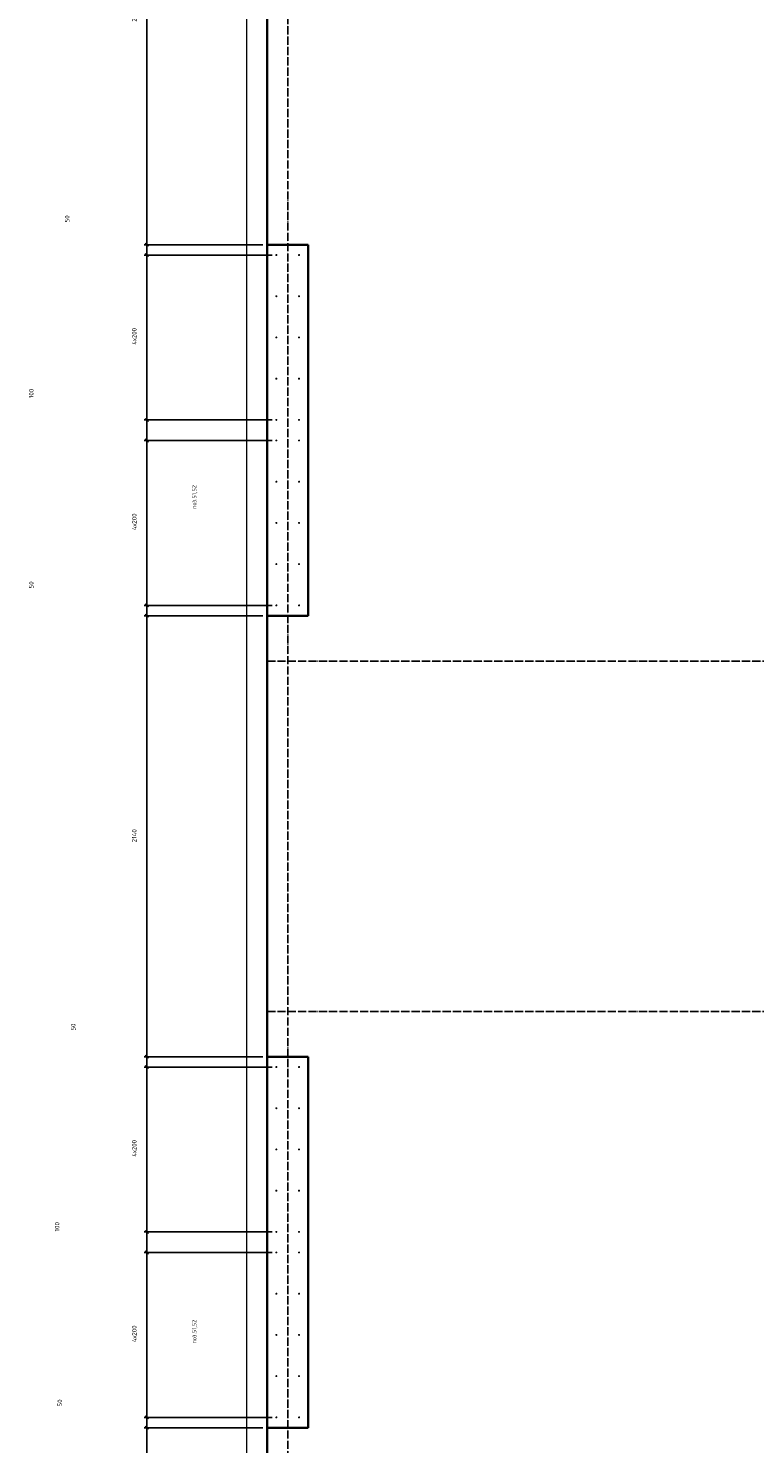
# Model space of a CAD drawing. Header units: millimetres. Extents: x 27309 to 183995, y -852 to 48500.
# Tile 17 of 93: x 124041 to 127567, y 34602 to 41470. Entities that reach past the tile are written whole.
import ezdxf

# ---------------------------------------------------------------- set-up
doc = ezdxf.new("R2010")
doc.units = ezdxf.units.MM
doc.header["$PDMODE"] = 65
doc.linetypes.add('______11', pattern=[50, 40, -5, 0, -5])
doc.linetypes.add('______5', pattern=[110, 80, -10, 10, -10])
for name, color, linetype, lineweight in [('Standard', 7, 'Continuous', 25), ('Арм.стержн. Выпуски', 180, 'Continuous', 35), ('Размерная линия_ общее', 7, 'Continuous', 13)]:
    doc.layers.add(name, color=color, linetype=linetype, lineweight=lineweight)
doc.layers.add('Осевая линия_ общее', color=7, linetype='______5', lineweight=13, true_color=0xa0a0a0)
doc.styles.add('ISOCPEUR', font='ISOCPEUR')
doc.dimstyles.new('DIMSTYLE_3', dxfattribs={"dimtxt": 22, "dimasz": 25, "dimexe": 0, "dimexo": 0, "dimgap": 11, "dimtad": 2, "dimdec": 0, "dimrnd": 5, "dimzin": 12, "dimdsep": 46, "dimtxsty": 'ISOCPEUR', "dimblk1": 'ALL_ML_STRICH', "dimblk2": 'ALL_ML_STRICH', "dimsah": 1, "dimcen": 0, "dimclrd": 7, "dimclre": 256, "dimclrt": 7, "dimadec": 0, "dimazin": 0, "dimtfac": 1, "dimtdec": 0, "dimtix": 1, "dimtmove": 2, "dimatfit": 3, "dimfxl": 0, "dimtzin": 0, "dimlwd": 0, "dimlwe": -3, "dimarcsym": 0})

# ---------------------------------------------------------------- blocks, each defined once
blk = doc.blocks.new('ALL_ML_STRICH')
at = {"color": 0, "linetype": 'ByBlock', "lineweight": -2}
for p, q in [((-1, 0), (0.5, 0)), ((-0.3, -0.3), (0.3, 0.3)), ((0, -0.5), (0, 0.5))]:
    blk.add_line(p, q, dxfattribs=at)
blk = doc.blocks.new('*D270')
at = {"layer": 'DEFPOINTS', "color": 7, "linetype": 'Continuous', "lineweight": 13, "transparency": 33554687}
for p in [(125200, 34680), (124616.4, 32450), (125200, 32450)]:
    blk.add_point(p, dxfattribs=at)
at = {"layer": 'Размерная линия_ общее', "color": 253, "linetype": 'Continuous', "lineweight": -2, "true_color": 0xa0a0a0, "transparency": 33554687}
for p, q in [((125180, 34680), (124616.4, 34680)), ((125180, 32450), (124616.4, 32450))]:
    blk.add_line(p, q, dxfattribs=at)
at = {"layer": 'Размерная линия_ общее', "color": 7, "linetype": 'Continuous', "lineweight": -2, "transparency": 33554687}
blk.add_line((124616.4, 32450), (124616.4, 34680), dxfattribs=at)
at = {"layer": 'Размерная линия_ общее', "color": 7, "linetype": 'Continuous', "lineweight": 13, "transparency": 33554687, "xscale": 25, "yscale": 25, "zscale": 25}
for p, rotation in [((124616.4, 34680), 90), ((124616.4, 32450), 270)]:
    blk.add_blockref('ALL_ML_STRICH', p, dxfattribs=dict(at, rotation=rotation))
at = {"layer": 'Размерная линия_ общее', "color": 7, "linetype": 'Continuous', "lineweight": 13, "transparency": 33554687, "insert": (124555.4, 33566.1), "char_height": 22, "width": 88, "attachment_point": 5, "rotation": 90, "style": 'ISOCPEUR'}
blk.add_mtext('\\A1;{2230}', dxfattribs=at)
blk = doc.blocks.new('*D271')
at = {"layer": 'DEFPOINTS', "color": 7, "linetype": 'Continuous', "lineweight": 13, "transparency": 33554687}
for p in [(125245, 34730), (124616.4, 34680), (125200, 34680)]:
    blk.add_point(p, dxfattribs=at)
at = {"layer": 'Размерная линия_ общее', "color": 253, "linetype": 'Continuous', "lineweight": -2, "true_color": 0xa0a0a0, "transparency": 33554687}
for p, q in [((125225, 34730), (124616.4, 34730)), ((125180, 34680), (124616.4, 34680))]:
    blk.add_line(p, q, dxfattribs=at)
at = {"layer": 'Размерная линия_ общее', "color": 7, "linetype": 'Continuous', "lineweight": -2, "transparency": 33554687}
blk.add_line((124616.4, 34680), (124616.4, 34730), dxfattribs=at)
at = {"layer": 'Размерная линия_ общее', "color": 7, "linetype": 'Continuous', "lineweight": 13, "transparency": 33554687, "xscale": 25, "yscale": 25, "zscale": 25}
for p, rotation in [((124616.4, 34730), 90), ((124616.4, 34680), 270)]:
    blk.add_blockref('ALL_ML_STRICH', p, dxfattribs=dict(at, rotation=rotation))
at = {"layer": 'Размерная линия_ общее', "color": 7, "linetype": 'Continuous', "lineweight": 13, "transparency": 33554687, "insert": (124193.7, 34800), "char_height": 22, "width": 44, "attachment_point": 5, "rotation": 90, "style": 'ISOCPEUR'}
blk.add_mtext('\\A1;{50}', dxfattribs=at)
blk = doc.blocks.new('*D272')
at = {"layer": 'DEFPOINTS', "color": 7, "linetype": 'Continuous', "lineweight": 13, "transparency": 33554687}
for p in [(125245, 35530), (124616.4, 34730), (125245, 34730)]:
    blk.add_point(p, dxfattribs=at)
at = {"layer": 'Размерная линия_ общее', "color": 253, "linetype": 'Continuous', "lineweight": -2, "true_color": 0xa0a0a0, "transparency": 33554687}
for p, q in [((125225, 35530), (124616.4, 35530)), ((125225, 34730), (124616.4, 34730))]:
    blk.add_line(p, q, dxfattribs=at)
at = {"layer": 'Размерная линия_ общее', "color": 7, "linetype": 'Continuous', "lineweight": -2, "transparency": 33554687}
blk.add_line((124616.4, 34730), (124616.4, 35530), dxfattribs=at)
at = {"layer": 'Размерная линия_ общее', "color": 7, "linetype": 'Continuous', "lineweight": 13, "transparency": 33554687, "xscale": 25, "yscale": 25, "zscale": 25}
for p, rotation in [((124616.4, 35530), 90), ((124616.4, 34730), 270)]:
    blk.add_blockref('ALL_ML_STRICH', p, dxfattribs=dict(at, rotation=rotation))
at = {"layer": 'Размерная линия_ общее', "color": 7, "linetype": 'Continuous', "lineweight": 13, "transparency": 33554687, "insert": (124544.4, 35095), "char_height": 22, "width": 1.1, "attachment_point": 1, "rotation": 90, "line_spacing_factor": 0.60241, "style": 'ISOCPEUR'}
blk.add_mtext('\\W0.91;4х200', dxfattribs=at)
blk = doc.blocks.new('*D273')
at = {"layer": 'DEFPOINTS', "color": 7, "linetype": 'Continuous', "lineweight": 13, "transparency": 33554687}
for p in [(125245, 35630), (124616.4, 35530), (125245, 35530)]:
    blk.add_point(p, dxfattribs=at)
at = {"layer": 'Размерная линия_ общее', "color": 253, "linetype": 'Continuous', "lineweight": -2, "true_color": 0xa0a0a0, "transparency": 33554687}
for p, q in [((125225, 35630), (124616.4, 35630)), ((125225, 35530), (124616.4, 35530))]:
    blk.add_line(p, q, dxfattribs=at)
at = {"layer": 'Размерная линия_ общее', "color": 7, "linetype": 'Continuous', "lineweight": -2, "transparency": 33554687}
blk.add_line((124616.4, 35530), (124616.4, 35630), dxfattribs=at)
at = {"layer": 'Размерная линия_ общее', "color": 7, "linetype": 'Continuous', "lineweight": 13, "transparency": 33554687, "xscale": 25, "yscale": 25, "zscale": 25}
for p, rotation in [((124616.4, 35630), 90), ((124616.4, 35530), 270)]:
    blk.add_blockref('ALL_ML_STRICH', p, dxfattribs=dict(at, rotation=rotation))
at = {"layer": 'Размерная линия_ общее', "color": 7, "linetype": 'Continuous', "lineweight": 13, "transparency": 33554687, "insert": (124180.8, 35654.8), "char_height": 22, "width": 66, "attachment_point": 5, "rotation": 90, "style": 'ISOCPEUR'}
blk.add_mtext('\\A1;{100}', dxfattribs=at)
blk = doc.blocks.new('*D274')
at = {"layer": 'DEFPOINTS', "color": 7, "linetype": 'Continuous', "lineweight": 13, "transparency": 33554687}
for p in [(125245, 36430), (124616.4, 35630), (125245, 35630)]:
    blk.add_point(p, dxfattribs=at)
at = {"layer": 'Размерная линия_ общее', "color": 253, "linetype": 'Continuous', "lineweight": -2, "true_color": 0xa0a0a0, "transparency": 33554687}
for p, q in [((125225, 36430), (124616.4, 36430)), ((125225, 35630), (124616.4, 35630))]:
    blk.add_line(p, q, dxfattribs=at)
at = {"layer": 'Размерная линия_ общее', "color": 7, "linetype": 'Continuous', "lineweight": -2, "transparency": 33554687}
blk.add_line((124616.4, 35630), (124616.4, 36430), dxfattribs=at)
at = {"layer": 'Размерная линия_ общее', "color": 7, "linetype": 'Continuous', "lineweight": 13, "transparency": 33554687, "xscale": 25, "yscale": 25, "zscale": 25}
for p, rotation in [((124616.4, 36430), 90), ((124616.4, 35630), 270)]:
    blk.add_blockref('ALL_ML_STRICH', p, dxfattribs=dict(at, rotation=rotation))
at = {"layer": 'Размерная линия_ общее', "color": 7, "linetype": 'Continuous', "lineweight": 13, "transparency": 33554687, "insert": (124544.4, 35995), "char_height": 22, "width": 1.1, "attachment_point": 1, "rotation": 90, "line_spacing_factor": 0.60241, "style": 'ISOCPEUR'}
blk.add_mtext('\\W0.91;4х200', dxfattribs=at)
blk = doc.blocks.new('*D275')
at = {"layer": 'DEFPOINTS', "color": 7, "linetype": 'Continuous', "lineweight": 13, "transparency": 33554687}
for p in [(125200, 36480), (124616.4, 36430), (125245, 36430)]:
    blk.add_point(p, dxfattribs=at)
at = {"layer": 'Размерная линия_ общее', "color": 253, "linetype": 'Continuous', "lineweight": -2, "true_color": 0xa0a0a0, "transparency": 33554687}
for p, q in [((125180, 36480), (124616.4, 36480)), ((125225, 36430), (124616.4, 36430))]:
    blk.add_line(p, q, dxfattribs=at)
at = {"layer": 'Размерная линия_ общее', "color": 7, "linetype": 'Continuous', "lineweight": -2, "transparency": 33554687}
blk.add_line((124616.4, 36430), (124616.4, 36480), dxfattribs=at)
at = {"layer": 'Размерная линия_ общее', "color": 7, "linetype": 'Continuous', "lineweight": 13, "transparency": 33554687, "xscale": 25, "yscale": 25, "zscale": 25}
for p, rotation in [((124616.4, 36480), 90), ((124616.4, 36430), 270)]:
    blk.add_blockref('ALL_ML_STRICH', p, dxfattribs=dict(at, rotation=rotation))
at = {"layer": 'Размерная линия_ общее', "color": 7, "linetype": 'Continuous', "lineweight": 13, "transparency": 33554687, "insert": (124259.1, 36623.8), "char_height": 22, "width": 44, "attachment_point": 5, "rotation": 90, "style": 'ISOCPEUR'}
blk.add_mtext('\\A1;{50}', dxfattribs=at)
blk = doc.blocks.new('*D276')
at = {"layer": 'DEFPOINTS', "color": 7, "linetype": 'Continuous', "lineweight": 13, "transparency": 33554687}
for p in [(125200, 38620), (124616.4, 36480), (125200, 36480)]:
    blk.add_point(p, dxfattribs=at)
at = {"layer": 'Размерная линия_ общее', "color": 253, "linetype": 'Continuous', "lineweight": -2, "true_color": 0xa0a0a0, "transparency": 33554687}
for p, q in [((125180, 38620), (124616.4, 38620)), ((125180, 36480), (124616.4, 36480))]:
    blk.add_line(p, q, dxfattribs=at)
at = {"layer": 'Размерная линия_ общее', "color": 7, "linetype": 'Continuous', "lineweight": -2, "transparency": 33554687}
blk.add_line((124616.4, 36480), (124616.4, 38620), dxfattribs=at)
at = {"layer": 'Размерная линия_ общее', "color": 7, "linetype": 'Continuous', "lineweight": 13, "transparency": 33554687, "xscale": 25, "yscale": 25, "zscale": 25}
for p, rotation in [((124616.4, 38620), 90), ((124616.4, 36480), 270)]:
    blk.add_blockref('ALL_ML_STRICH', p, dxfattribs=dict(at, rotation=rotation))
at = {"layer": 'Размерная линия_ общее', "color": 7, "linetype": 'Continuous', "lineweight": 13, "transparency": 33554687, "insert": (124555.4, 37552.2), "char_height": 22, "width": 88, "attachment_point": 5, "rotation": 90, "style": 'ISOCPEUR'}
blk.add_mtext('\\A1;{2140}', dxfattribs=at)
blk = doc.blocks.new('*D277')
at = {"layer": 'DEFPOINTS', "color": 7, "linetype": 'Continuous', "lineweight": 13, "transparency": 33554687}
for p in [(125245, 38670), (124616.4, 38620), (125200, 38620)]:
    blk.add_point(p, dxfattribs=at)
at = {"layer": 'Размерная линия_ общее', "color": 253, "linetype": 'Continuous', "lineweight": -2, "true_color": 0xa0a0a0, "transparency": 33554687}
for p, q in [((125225, 38670), (124616.4, 38670)), ((125180, 38620), (124616.4, 38620))]:
    blk.add_line(p, q, dxfattribs=at)
at = {"layer": 'Размерная линия_ общее', "color": 7, "linetype": 'Continuous', "lineweight": -2, "transparency": 33554687}
blk.add_line((124616.4, 38620), (124616.4, 38670), dxfattribs=at)
at = {"layer": 'Размерная линия_ общее', "color": 7, "linetype": 'Continuous', "lineweight": 13, "transparency": 33554687, "xscale": 25, "yscale": 25, "zscale": 25}
for p, rotation in [((124616.4, 38670), 90), ((124616.4, 38620), 270)]:
    blk.add_blockref('ALL_ML_STRICH', p, dxfattribs=dict(at, rotation=rotation))
at = {"layer": 'Размерная линия_ общее', "color": 7, "linetype": 'Continuous', "lineweight": 13, "transparency": 33554687, "insert": (124055.4, 38769.3), "char_height": 22, "width": 44, "attachment_point": 5, "rotation": 90, "style": 'ISOCPEUR'}
blk.add_mtext('\\A1;{50}', dxfattribs=at)
blk = doc.blocks.new('*D278')
at = {"layer": 'DEFPOINTS', "color": 7, "linetype": 'Continuous', "lineweight": 13, "transparency": 33554687}
for p in [(125245, 39470), (124616.4, 38670), (125245, 38670)]:
    blk.add_point(p, dxfattribs=at)
at = {"layer": 'Размерная линия_ общее', "color": 253, "linetype": 'Continuous', "lineweight": -2, "true_color": 0xa0a0a0, "transparency": 33554687}
for p, q in [((125225, 39470), (124616.4, 39470)), ((125225, 38670), (124616.4, 38670))]:
    blk.add_line(p, q, dxfattribs=at)
at = {"layer": 'Размерная линия_ общее', "color": 7, "linetype": 'Continuous', "lineweight": -2, "transparency": 33554687}
blk.add_line((124616.4, 38670), (124616.4, 39470), dxfattribs=at)
at = {"layer": 'Размерная линия_ общее', "color": 7, "linetype": 'Continuous', "lineweight": 13, "transparency": 33554687, "xscale": 25, "yscale": 25, "zscale": 25}
for p, rotation in [((124616.4, 39470), 90), ((124616.4, 38670), 270)]:
    blk.add_blockref('ALL_ML_STRICH', p, dxfattribs=dict(at, rotation=rotation))
at = {"layer": 'Размерная линия_ общее', "color": 7, "linetype": 'Continuous', "lineweight": 13, "transparency": 33554687, "insert": (124544.4, 39035), "char_height": 22, "width": 1.1, "attachment_point": 1, "rotation": 90, "line_spacing_factor": 0.60241, "style": 'ISOCPEUR'}
blk.add_mtext('\\W0.91;4х200', dxfattribs=at)
blk = doc.blocks.new('*D279')
at = {"layer": 'DEFPOINTS', "color": 7, "linetype": 'Continuous', "lineweight": 13, "transparency": 33554687}
for p in [(125245, 39570), (124616.4, 39470), (125245, 39470)]:
    blk.add_point(p, dxfattribs=at)
at = {"layer": 'Размерная линия_ общее', "color": 253, "linetype": 'Continuous', "lineweight": -2, "true_color": 0xa0a0a0, "transparency": 33554687}
for p, q in [((125225, 39570), (124616.4, 39570)), ((125225, 39470), (124616.4, 39470))]:
    blk.add_line(p, q, dxfattribs=at)
at = {"layer": 'Размерная линия_ общее', "color": 7, "linetype": 'Continuous', "lineweight": -2, "transparency": 33554687}
blk.add_line((124616.4, 39470), (124616.4, 39570), dxfattribs=at)
at = {"layer": 'Размерная линия_ общее', "color": 7, "linetype": 'Continuous', "lineweight": 13, "transparency": 33554687, "xscale": 25, "yscale": 25, "zscale": 25}
for p, rotation in [((124616.4, 39570), 90), ((124616.4, 39470), 270)]:
    blk.add_blockref('ALL_ML_STRICH', p, dxfattribs=dict(at, rotation=rotation))
at = {"layer": 'Размерная линия_ общее', "color": 7, "linetype": 'Continuous', "lineweight": 13, "transparency": 33554687, "insert": (124055.4, 39698.3), "char_height": 22, "width": 66, "attachment_point": 5, "rotation": 90, "style": 'ISOCPEUR'}
blk.add_mtext('\\A1;{100}', dxfattribs=at)
blk = doc.blocks.new('*D280')
at = {"layer": 'DEFPOINTS', "color": 7, "linetype": 'Continuous', "lineweight": 13, "transparency": 33554687}
for p in [(125245, 40370), (124616.4, 39570), (125245, 39570)]:
    blk.add_point(p, dxfattribs=at)
at = {"layer": 'Размерная линия_ общее', "color": 253, "linetype": 'Continuous', "lineweight": -2, "true_color": 0xa0a0a0, "transparency": 33554687}
for p, q in [((125225, 40370), (124616.4, 40370)), ((125225, 39570), (124616.4, 39570))]:
    blk.add_line(p, q, dxfattribs=at)
at = {"layer": 'Размерная линия_ общее', "color": 7, "linetype": 'Continuous', "lineweight": -2, "transparency": 33554687}
blk.add_line((124616.4, 39570), (124616.4, 40370), dxfattribs=at)
at = {"layer": 'Размерная линия_ общее', "color": 7, "linetype": 'Continuous', "lineweight": 13, "transparency": 33554687, "xscale": 25, "yscale": 25, "zscale": 25}
for p, rotation in [((124616.4, 40370), 90), ((124616.4, 39570), 270)]:
    blk.add_blockref('ALL_ML_STRICH', p, dxfattribs=dict(at, rotation=rotation))
at = {"layer": 'Размерная линия_ общее', "color": 7, "linetype": 'Continuous', "lineweight": 13, "transparency": 33554687, "insert": (124544.4, 39935), "char_height": 22, "width": 1.1, "attachment_point": 1, "rotation": 90, "line_spacing_factor": 0.60241, "style": 'ISOCPEUR'}
blk.add_mtext('\\W0.91;4х200', dxfattribs=at)
blk = doc.blocks.new('*D281')
at = {"layer": 'DEFPOINTS', "color": 7, "linetype": 'Continuous', "lineweight": 13, "transparency": 33554687}
for p in [(125200, 40420), (124616.4, 40370), (125245, 40370)]:
    blk.add_point(p, dxfattribs=at)
at = {"layer": 'Размерная линия_ общее', "color": 253, "linetype": 'Continuous', "lineweight": -2, "true_color": 0xa0a0a0, "transparency": 33554687}
for p, q in [((125180, 40420), (124616.4, 40420)), ((125225, 40370), (124616.4, 40370))]:
    blk.add_line(p, q, dxfattribs=at)
at = {"layer": 'Размерная линия_ общее', "color": 7, "linetype": 'Continuous', "lineweight": -2, "transparency": 33554687}
blk.add_line((124616.4, 40370), (124616.4, 40420), dxfattribs=at)
at = {"layer": 'Размерная линия_ общее', "color": 7, "linetype": 'Continuous', "lineweight": 13, "transparency": 33554687, "xscale": 25, "yscale": 25, "zscale": 25}
for p, rotation in [((124616.4, 40420), 90), ((124616.4, 40370), 270)]:
    blk.add_blockref('ALL_ML_STRICH', p, dxfattribs=dict(at, rotation=rotation))
at = {"layer": 'Размерная линия_ общее', "color": 7, "linetype": 'Continuous', "lineweight": 13, "transparency": 33554687, "insert": (124229.6, 40545.4), "char_height": 22, "width": 44, "attachment_point": 5, "rotation": 90, "style": 'ISOCPEUR'}
blk.add_mtext('\\A1;{50}', dxfattribs=at)
blk = doc.blocks.new('*D282')
at = {"layer": 'DEFPOINTS', "color": 7, "linetype": 'Continuous', "lineweight": 13, "transparency": 33554687}
for p in [(125200, 42650), (124616.4, 40420), (125200, 40420)]:
    blk.add_point(p, dxfattribs=at)
at = {"layer": 'Размерная линия_ общее', "color": 253, "linetype": 'Continuous', "lineweight": -2, "true_color": 0xa0a0a0, "transparency": 33554687}
for p, q in [((125180, 42650), (124616.4, 42650)), ((125180, 40420), (124616.4, 40420))]:
    blk.add_line(p, q, dxfattribs=at)
at = {"layer": 'Размерная линия_ общее', "color": 7, "linetype": 'Continuous', "lineweight": -2, "transparency": 33554687}
blk.add_line((124616.4, 40420), (124616.4, 42650), dxfattribs=at)
at = {"layer": 'Размерная линия_ общее', "color": 7, "linetype": 'Continuous', "lineweight": 13, "transparency": 33554687, "xscale": 25, "yscale": 25, "zscale": 25}
for p, rotation in [((124616.4, 42650), 90), ((124616.4, 40420), 270)]:
    blk.add_blockref('ALL_ML_STRICH', p, dxfattribs=dict(at, rotation=rotation))
at = {"layer": 'Размерная линия_ общее', "color": 7, "linetype": 'Continuous', "lineweight": 13, "transparency": 33554687, "insert": (124555.4, 41536.1), "char_height": 22, "width": 88, "attachment_point": 5, "rotation": 90, "style": 'ISOCPEUR'}
blk.add_mtext('\\A1;{2230}', dxfattribs=at)

msp = doc.modelspace()

# ---------------------------------------------------------------- hatches: boundary and pattern name
at = {"layer": 'Арм.стержн. Выпуски', "linetype": 'Continuous', "lineweight": 35, "transparency": 33554687}
for points in [[(125250, 40370), (125249.6, 40371.9), (125248.5, 40373.5), (125246.9, 40374.6), (125245, 40375), (125243.1, 40374.6), (125241.5, 40373.5), (125240.4, 40371.9), (125240, 40370), (125240.4, 40368.1), (125241.5, 40366.5), (125243.1, 40365.4), (125245, 40365), (125246.9, 40365.4), (125248.5, 40366.5), (125249.6, 40368.1)], [(125360, 40370), (125359.6, 40371.9), (125358.5, 40373.5), (125356.9, 40374.6), (125355, 40375), (125353.1, 40374.6), (125351.5, 40373.5), (125350.4, 40371.9), (125350, 40370), (125350.4, 40368.1), (125351.5, 40366.5), (125353.1, 40365.4), (125355, 40365), (125356.9, 40365.4), (125358.5, 40366.5), (125359.6, 40368.1)], [(125250, 40170), (125249.6, 40171.9), (125248.5, 40173.5), (125246.9, 40174.6), (125245, 40175), (125243.1, 40174.6), (125241.5, 40173.5), (125240.4, 40171.9), (125240, 40170), (125240.4, 40168.1), (125241.5, 40166.5), (125243.1, 40165.4), (125245, 40165), (125246.9, 40165.4), (125248.5, 40166.5), (125249.6, 40168.1)], [(125360, 40170), (125359.6, 40171.9), (125358.5, 40173.5), (125356.9, 40174.6), (125355, 40175), (125353.1, 40174.6), (125351.5, 40173.5), (125350.4, 40171.9), (125350, 40170), (125350.4, 40168.1), (125351.5, 40166.5), (125353.1, 40165.4), (125355, 40165), (125356.9, 40165.4), (125358.5, 40166.5), (125359.6, 40168.1)], [(125250, 39970), (125249.6, 39971.9), (125248.5, 39973.5), (125246.9, 39974.6), (125245, 39975), (125243.1, 39974.6), (125241.5, 39973.5), (125240.4, 39971.9), (125240, 39970), (125240.4, 39968.1), (125241.5, 39966.5), (125243.1, 39965.4), (125245, 39965), (125246.9, 39965.4), (125248.5, 39966.5), (125249.6, 39968.1)], [(125360, 39970), (125359.6, 39971.9), (125358.5, 39973.5), (125356.9, 39974.6), (125355, 39975), (125353.1, 39974.6), (125351.5, 39973.5), (125350.4, 39971.9), (125350, 39970), (125350.4, 39968.1), (125351.5, 39966.5), (125353.1, 39965.4), (125355, 39965), (125356.9, 39965.4), (125358.5, 39966.5), (125359.6, 39968.1)], [(125250, 39770), (125249.6, 39771.9), (125248.5, 39773.5), (125246.9, 39774.6), (125245, 39775), (125243.1, 39774.6), (125241.5, 39773.5), (125240.4, 39771.9), (125240, 39770), (125240.4, 39768.1), (125241.5, 39766.5), (125243.1, 39765.4), (125245, 39765), (125246.9, 39765.4), (125248.5, 39766.5), (125249.6, 39768.1)], [(125360, 39770), (125359.6, 39771.9), (125358.5, 39773.5), (125356.9, 39774.6), (125355, 39775), (125353.1, 39774.6), (125351.5, 39773.5), (125350.4, 39771.9), (125350, 39770), (125350.4, 39768.1), (125351.5, 39766.5), (125353.1, 39765.4), (125355, 39765), (125356.9, 39765.4), (125358.5, 39766.5), (125359.6, 39768.1)], [(125250, 39570), (125249.6, 39571.9), (125248.5, 39573.5), (125246.9, 39574.6), (125245, 39575), (125243.1, 39574.6), (125241.5, 39573.5), (125240.4, 39571.9), (125240, 39570), (125240.4, 39568.1), (125241.5, 39566.5), (125243.1, 39565.4), (125245, 39565), (125246.9, 39565.4), (125248.5, 39566.5), (125249.6, 39568.1)], [(125360, 39570), (125359.6, 39571.9), (125358.5, 39573.5), (125356.9, 39574.6), (125355, 39575), (125353.1, 39574.6), (125351.5, 39573.5), (125350.4, 39571.9), (125350, 39570), (125350.4, 39568.1), (125351.5, 39566.5), (125353.1, 39565.4), (125355, 39565), (125356.9, 39565.4), (125358.5, 39566.5), (125359.6, 39568.1)], [(125250, 39470), (125249.6, 39471.9), (125248.5, 39473.5), (125246.9, 39474.6), (125245, 39475), (125243.1, 39474.6), (125241.5, 39473.5), (125240.4, 39471.9), (125240, 39470), (125240.4, 39468.1), (125241.5, 39466.5), (125243.1, 39465.4), (125245, 39465), (125246.9, 39465.4), (125248.5, 39466.5), (125249.6, 39468.1)], [(125360, 39470), (125359.6, 39471.9), (125358.5, 39473.5), (125356.9, 39474.6), (125355, 39475), (125353.1, 39474.6), (125351.5, 39473.5), (125350.4, 39471.9), (125350, 39470), (125350.4, 39468.1), (125351.5, 39466.5), (125353.1, 39465.4), (125355, 39465), (125356.9, 39465.4), (125358.5, 39466.5), (125359.6, 39468.1)], [(125250, 39270), (125249.6, 39271.9), (125248.5, 39273.5), (125246.9, 39274.6), (125245, 39275), (125243.1, 39274.6), (125241.5, 39273.5), (125240.4, 39271.9), (125240, 39270), (125240.4, 39268.1), (125241.5, 39266.5), (125243.1, 39265.4), (125245, 39265), (125246.9, 39265.4), (125248.5, 39266.5), (125249.6, 39268.1)], [(125360, 39270), (125359.6, 39271.9), (125358.5, 39273.5), (125356.9, 39274.6), (125355, 39275), (125353.1, 39274.6), (125351.5, 39273.5), (125350.4, 39271.9), (125350, 39270), (125350.4, 39268.1), (125351.5, 39266.5), (125353.1, 39265.4), (125355, 39265), (125356.9, 39265.4), (125358.5, 39266.5), (125359.6, 39268.1)], [(125250, 39070), (125249.6, 39071.9), (125248.5, 39073.5), (125246.9, 39074.6), (125245, 39075), (125243.1, 39074.6), (125241.5, 39073.5), (125240.4, 39071.9), (125240, 39070), (125240.4, 39068.1), (125241.5, 39066.5), (125243.1, 39065.4), (125245, 39065), (125246.9, 39065.4), (125248.5, 39066.5), (125249.6, 39068.1)], [(125360, 39070), (125359.6, 39071.9), (125358.5, 39073.5), (125356.9, 39074.6), (125355, 39075), (125353.1, 39074.6), (125351.5, 39073.5), (125350.4, 39071.9), (125350, 39070), (125350.4, 39068.1), (125351.5, 39066.5), (125353.1, 39065.4), (125355, 39065), (125356.9, 39065.4), (125358.5, 39066.5), (125359.6, 39068.1)], [(125250, 38870), (125249.6, 38871.9), (125248.5, 38873.5), (125246.9, 38874.6), (125245, 38875), (125243.1, 38874.6), (125241.5, 38873.5), (125240.4, 38871.9), (125240, 38870), (125240.4, 38868.1), (125241.5, 38866.5), (125243.1, 38865.4), (125245, 38865), (125246.9, 38865.4), (125248.5, 38866.5), (125249.6, 38868.1)], [(125360, 38870), (125359.6, 38871.9), (125358.5, 38873.5), (125356.9, 38874.6), (125355, 38875), (125353.1, 38874.6), (125351.5, 38873.5), (125350.4, 38871.9), (125350, 38870), (125350.4, 38868.1), (125351.5, 38866.5), (125353.1, 38865.4), (125355, 38865), (125356.9, 38865.4), (125358.5, 38866.5), (125359.6, 38868.1)], [(125250, 38670), (125249.6, 38671.9), (125248.5, 38673.5), (125246.9, 38674.6), (125245, 38675), (125243.1, 38674.6), (125241.5, 38673.5), (125240.4, 38671.9), (125240, 38670), (125240.4, 38668.1), (125241.5, 38666.5), (125243.1, 38665.4), (125245, 38665), (125246.9, 38665.4), (125248.5, 38666.5), (125249.6, 38668.1)], [(125360, 38670), (125359.6, 38671.9), (125358.5, 38673.5), (125356.9, 38674.6), (125355, 38675), (125353.1, 38674.6), (125351.5, 38673.5), (125350.4, 38671.9), (125350, 38670), (125350.4, 38668.1), (125351.5, 38666.5), (125353.1, 38665.4), (125355, 38665), (125356.9, 38665.4), (125358.5, 38666.5), (125359.6, 38668.1)], [(125250, 36430), (125249.6, 36431.9), (125248.5, 36433.5), (125246.9, 36434.6), (125245, 36435), (125243.1, 36434.6), (125241.5, 36433.5), (125240.4, 36431.9), (125240, 36430), (125240.4, 36428.1), (125241.5, 36426.5), (125243.1, 36425.4), (125245, 36425), (125246.9, 36425.4), (125248.5, 36426.5), (125249.6, 36428.1)], [(125360, 36430), (125359.6, 36431.9), (125358.5, 36433.5), (125356.9, 36434.6), (125355, 36435), (125353.1, 36434.6), (125351.5, 36433.5), (125350.4, 36431.9), (125350, 36430), (125350.4, 36428.1), (125351.5, 36426.5), (125353.1, 36425.4), (125355, 36425), (125356.9, 36425.4), (125358.5, 36426.5), (125359.6, 36428.1)], [(125250, 36230), (125249.6, 36231.9), (125248.5, 36233.5), (125246.9, 36234.6), (125245, 36235), (125243.1, 36234.6), (125241.5, 36233.5), (125240.4, 36231.9), (125240, 36230), (125240.4, 36228.1), (125241.5, 36226.5), (125243.1, 36225.4), (125245, 36225), (125246.9, 36225.4), (125248.5, 36226.5), (125249.6, 36228.1)], [(125360, 36230), (125359.6, 36231.9), (125358.5, 36233.5), (125356.9, 36234.6), (125355, 36235), (125353.1, 36234.6), (125351.5, 36233.5), (125350.4, 36231.9), (125350, 36230), (125350.4, 36228.1), (125351.5, 36226.5), (125353.1, 36225.4), (125355, 36225), (125356.9, 36225.4), (125358.5, 36226.5), (125359.6, 36228.1)], [(125250, 36030), (125249.6, 36031.9), (125248.5, 36033.5), (125246.9, 36034.6), (125245, 36035), (125243.1, 36034.6), (125241.5, 36033.5), (125240.4, 36031.9), (125240, 36030), (125240.4, 36028.1), (125241.5, 36026.5), (125243.1, 36025.4), (125245, 36025), (125246.9, 36025.4), (125248.5, 36026.5), (125249.6, 36028.1)], [(125360, 36030), (125359.6, 36031.9), (125358.5, 36033.5), (125356.9, 36034.6), (125355, 36035), (125353.1, 36034.6), (125351.5, 36033.5), (125350.4, 36031.9), (125350, 36030), (125350.4, 36028.1), (125351.5, 36026.5), (125353.1, 36025.4), (125355, 36025), (125356.9, 36025.4), (125358.5, 36026.5), (125359.6, 36028.1)], [(125250, 35830), (125249.6, 35831.9), (125248.5, 35833.5), (125246.9, 35834.6), (125245, 35835), (125243.1, 35834.6), (125241.5, 35833.5), (125240.4, 35831.9), (125240, 35830), (125240.4, 35828.1), (125241.5, 35826.5), (125243.1, 35825.4), (125245, 35825), (125246.9, 35825.4), (125248.5, 35826.5), (125249.6, 35828.1)], [(125360, 35830), (125359.6, 35831.9), (125358.5, 35833.5), (125356.9, 35834.6), (125355, 35835), (125353.1, 35834.6), (125351.5, 35833.5), (125350.4, 35831.9), (125350, 35830), (125350.4, 35828.1), (125351.5, 35826.5), (125353.1, 35825.4), (125355, 35825), (125356.9, 35825.4), (125358.5, 35826.5), (125359.6, 35828.1)], [(125250, 35630), (125249.6, 35631.9), (125248.5, 35633.5), (125246.9, 35634.6), (125245, 35635), (125243.1, 35634.6), (125241.5, 35633.5), (125240.4, 35631.9), (125240, 35630), (125240.4, 35628.1), (125241.5, 35626.5), (125243.1, 35625.4), (125245, 35625), (125246.9, 35625.4), (125248.5, 35626.5), (125249.6, 35628.1)], [(125360, 35630), (125359.6, 35631.9), (125358.5, 35633.5), (125356.9, 35634.6), (125355, 35635), (125353.1, 35634.6), (125351.5, 35633.5), (125350.4, 35631.9), (125350, 35630), (125350.4, 35628.1), (125351.5, 35626.5), (125353.1, 35625.4), (125355, 35625), (125356.9, 35625.4), (125358.5, 35626.5), (125359.6, 35628.1)], [(125250, 35530), (125249.6, 35531.9), (125248.5, 35533.5), (125246.9, 35534.6), (125245, 35535), (125243.1, 35534.6), (125241.5, 35533.5), (125240.4, 35531.9), (125240, 35530), (125240.4, 35528.1), (125241.5, 35526.5), (125243.1, 35525.4), (125245, 35525), (125246.9, 35525.4), (125248.5, 35526.5), (125249.6, 35528.1)], [(125360, 35530), (125359.6, 35531.9), (125358.5, 35533.5), (125356.9, 35534.6), (125355, 35535), (125353.1, 35534.6), (125351.5, 35533.5), (125350.4, 35531.9), (125350, 35530), (125350.4, 35528.1), (125351.5, 35526.5), (125353.1, 35525.4), (125355, 35525), (125356.9, 35525.4), (125358.5, 35526.5), (125359.6, 35528.1)], [(125250, 35330), (125249.6, 35331.9), (125248.5, 35333.5), (125246.9, 35334.6), (125245, 35335), (125243.1, 35334.6), (125241.5, 35333.5), (125240.4, 35331.9), (125240, 35330), (125240.4, 35328.1), (125241.5, 35326.5), (125243.1, 35325.4), (125245, 35325), (125246.9, 35325.4), (125248.5, 35326.5), (125249.6, 35328.1)], [(125360, 35330), (125359.6, 35331.9), (125358.5, 35333.5), (125356.9, 35334.6), (125355, 35335), (125353.1, 35334.6), (125351.5, 35333.5), (125350.4, 35331.9), (125350, 35330), (125350.4, 35328.1), (125351.5, 35326.5), (125353.1, 35325.4), (125355, 35325), (125356.9, 35325.4), (125358.5, 35326.5), (125359.6, 35328.1)], [(125250, 35130), (125249.6, 35131.9), (125248.5, 35133.5), (125246.9, 35134.6), (125245, 35135), (125243.1, 35134.6), (125241.5, 35133.5), (125240.4, 35131.9), (125240, 35130), (125240.4, 35128.1), (125241.5, 35126.5), (125243.1, 35125.4), (125245, 35125), (125246.9, 35125.4), (125248.5, 35126.5), (125249.6, 35128.1)], [(125360, 35130), (125359.6, 35131.9), (125358.5, 35133.5), (125356.9, 35134.6), (125355, 35135), (125353.1, 35134.6), (125351.5, 35133.5), (125350.4, 35131.9), (125350, 35130), (125350.4, 35128.1), (125351.5, 35126.5), (125353.1, 35125.4), (125355, 35125), (125356.9, 35125.4), (125358.5, 35126.5), (125359.6, 35128.1)], [(125250, 34930), (125249.6, 34931.9), (125248.5, 34933.5), (125246.9, 34934.6), (125245, 34935), (125243.1, 34934.6), (125241.5, 34933.5), (125240.4, 34931.9), (125240, 34930), (125240.4, 34928.1), (125241.5, 34926.5), (125243.1, 34925.4), (125245, 34925), (125246.9, 34925.4), (125248.5, 34926.5), (125249.6, 34928.1)], [(125360, 34930), (125359.6, 34931.9), (125358.5, 34933.5), (125356.9, 34934.6), (125355, 34935), (125353.1, 34934.6), (125351.5, 34933.5), (125350.4, 34931.9), (125350, 34930), (125350.4, 34928.1), (125351.5, 34926.5), (125353.1, 34925.4), (125355, 34925), (125356.9, 34925.4), (125358.5, 34926.5), (125359.6, 34928.1)], [(125250, 34730), (125249.6, 34731.9), (125248.5, 34733.5), (125246.9, 34734.6), (125245, 34735), (125243.1, 34734.6), (125241.5, 34733.5), (125240.4, 34731.9), (125240, 34730), (125240.4, 34728.1), (125241.5, 34726.5), (125243.1, 34725.4), (125245, 34725), (125246.9, 34725.4), (125248.5, 34726.5), (125249.6, 34728.1)], [(125360, 34730), (125359.6, 34731.9), (125358.5, 34733.5), (125356.9, 34734.6), (125355, 34735), (125353.1, 34734.6), (125351.5, 34733.5), (125350.4, 34731.9), (125350, 34730), (125350.4, 34728.1), (125351.5, 34726.5), (125353.1, 34725.4), (125355, 34725), (125356.9, 34725.4), (125358.5, 34726.5), (125359.6, 34728.1)]]:
    msp.add_hatch(color=4, dxfattribs=at).paths.add_polyline_path(points)

# ---------------------------------------------------------------- linework, layer by layer
at = {"color": 7, "linetype": 'Continuous', "lineweight": 35, "transparency": 33554687}
for p, q in [((125200, 38620), (125200, 40420)), ((125200, 40420), (125400, 40420)), ((125400, 40420), (125400, 38620)), ((125400, 38620), (125200, 38620)), ((125200, 34680), (125200, 36480)), ((125200, 36480), (125400, 36480)), ((125400, 36480), (125400, 34680)), ((125400, 34680), (125200, 34680))]:
    msp.add_line(p, q, dxfattribs=at)
at = {"layer": 'Standard', "color": 7, "linetype": 'Continuous', "lineweight": 13, "transparency": 33554687}
msp.add_lwpolyline([(125100, 29250), (167980, 29250), (167980, 48500), (125100, 48500), (125100, 29250)], dxfattribs=at)
at = {"layer": 'Осевая линия_ общее', "color": 253, "linetype": '______11', "lineweight": -3, "true_color": 0xa0a0a0, "transparency": 33554687}
for p, q in [((125300, 46340), (125300, 27662.1)), ((125200, 38400), (169325.4, 38400)), ((125200, 36700), (169325.4, 36700))]:
    msp.add_line(p, q, dxfattribs=at)
at = {"layer": 'Размерная линия_ общее', "color": 7, "linetype": 'Continuous', "lineweight": 35, "transparency": 33554687}
for p, q in [((125200, 40420), (125200, 42650)), ((125200, 36480), (125200, 38620)), ((125200, 32450), (125200, 34680))]:
    msp.add_line(p, q, dxfattribs=at)

# ---------------------------------------------------------------- texts
at = {"layer": 'Standard', "color": 7, "linetype": 'Continuous', "lineweight": 13, "transparency": 33554687, "char_height": 20, "width": 104.817, "attachment_point": 7, "rotation": 90, "style": 'ISOCPEUR'}
for insert in [(124861.1, 39137.9), (124861.1, 35087.9)]:
    msp.add_mtext('\\A1;{\\fISOCPEUR|i0|b0;\\H20.000000;\\W0.909091;\\C7;поз.51,52}\\P', dxfattribs=dict(at, insert=insert))

# ---------------------------------------------------------------- dimensions: what is measured, and where the dimension line sits
at = {"layer": 'Размерная линия_ общее', "color": 7, "linetype": 'Continuous', "lineweight": 13, "transparency": 33554687}
for base, p1, p2, picture, middle in [((124616.4, 42650), (125180, 40420), (125180, 42650), '*D282', (124555.4, 41536.1)), ((124616.4, 40420), (125225, 40370), (125180, 40420), '*D281', (124229.6, 40545.4)), ((124616.4, 39570), (125225, 39470), (125225, 39570), '*D279', (124055.4, 39698.3)), ((124616.4, 38670), (125180, 38620), (125225, 38670), '*D277', (124055.4, 38769.3)), ((124616.4, 38620), (125180, 36480), (125180, 38620), '*D276', (124555.4, 37552.2)), ((124616.4, 36480), (125225, 36430), (125180, 36480), '*D275', (124259.1, 36623.8)), ((124616.4, 35630), (125225, 35530), (125225, 35630), '*D273', (124180.8, 35654.8)), ((124616.4, 34730), (125180, 34680), (125225, 34730), '*D271', (124193.7, 34800)), ((124616.4, 34680), (125180, 32450), (125180, 34680), '*D270', (124555.4, 33566.1))]:
    dim = msp.add_linear_dim(base=base, p1=p1, p2=p2, angle=90, dimstyle='DIMSTYLE_3', override={"dimpost": '<>', "dimclrd": 7, "dimclre": 253, "dimclrt": 7, "dimlwd": 0, "dimlwe": 65533}, dxfattribs=at)
    dim.commit()
    dim.dimension.update_dxf_attribs({"geometry": picture, "text_midpoint": middle, "dimtype": 160})
for base, p1, p2, picture, middle in [((124616.4, 40370), (125225, 39570), (125225, 40370), '*D280', (124605.4, 39970)), ((124616.4, 39470), (125225, 38670), (125225, 39470), '*D278', (124605.4, 39070)), ((124616.4, 36430), (125225, 35630), (125225, 36430), '*D274', (124605.4, 36030)), ((124616.4, 35530), (125225, 34730), (125225, 35530), '*D272', (124605.4, 35130))]:
    dim = msp.add_linear_dim(base=base, p1=p1, p2=p2, angle=90, text='\\W0.91;4х200', dimstyle='DIMSTYLE_3', override={"dimpost": '<>', "dimclrd": 7, "dimclre": 253, "dimclrt": 7, "dimlwd": 0, "dimlwe": 65533}, dxfattribs=at)
    dim.commit()
    dim.dimension.update_dxf_attribs({"geometry": picture, "text_midpoint": middle, "dimtype": 160})

doc.saveas('drawing.dxf')
